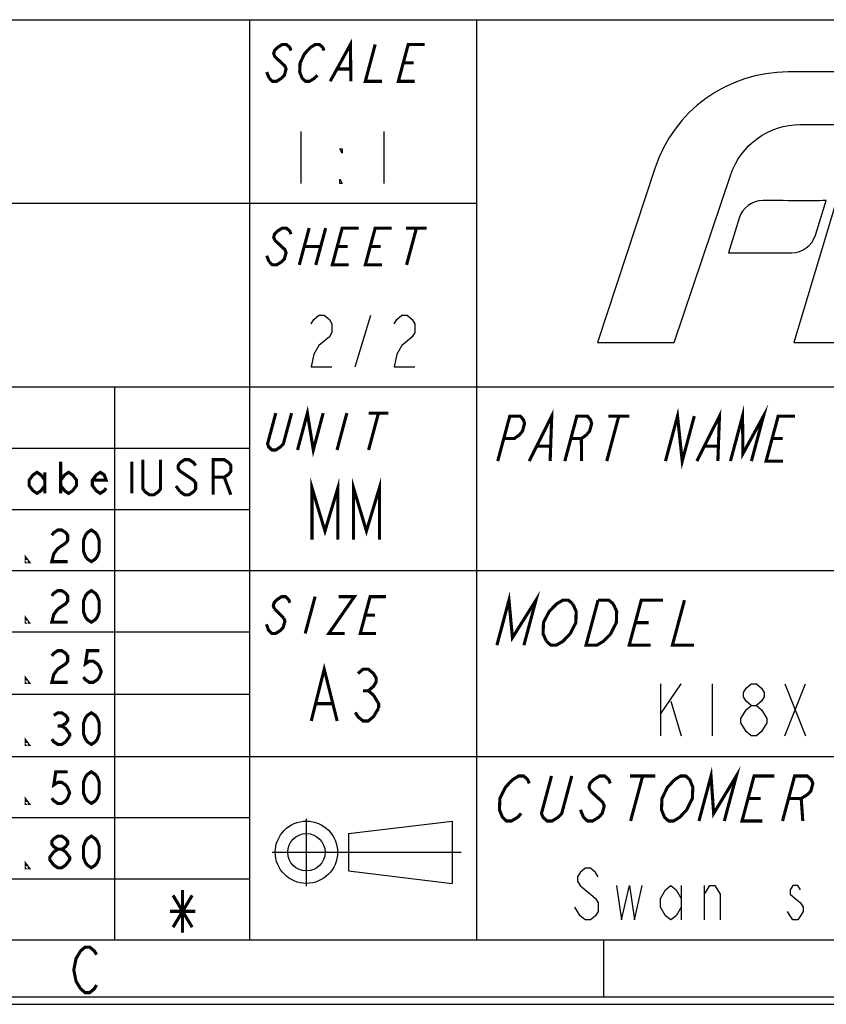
# Model space of a CAD drawing. Header units: millimetres. Extents: x 0 to 420, y 0 to 297.
# Tile 5 of 12: x 293 to 332, y 0 to 47. Entities that reach past the tile are written whole.
import ezdxf

# ---------------------------------------------------------------- set-up
doc = ezdxf.new("R2010")
doc.units = ezdxf.units.MM
doc.header["$LTSCALE"] = 23.1
doc.layers.get('0').update_dxf_attribs({"linetype": 'CONTINUOUS'})

msp = doc.modelspace()

# ---------------------------------------------------------------- linework, layer by layer
at = {"color": 7, "linetype": 'CONTINUOUS', "true_color": 0xf5f5f5}
for p, q in [((234.756, 47.473), (417.234, 47.473)), ((304.127, 47.473), (304.127, 3.102)), ((315.07, 47.473), (315.07, 3.102)), ((306.599, 42.082), (306.599, 39.582)), ((310.599, 42.082), (310.599, 39.582)), ((234.756, 38.619), (315.07, 38.619)), ((309.224, 30.728), (309.974, 33.228)), ((234.756, 29.765), (417.234, 29.765)), ((297.61, 29.765), (297.61, 3.102)), ((234.756, 26.814), (304.127, 26.814)), ((234.756, 23.863), (304.127, 23.863)), ((234.756, 20.911), (417.234, 20.911)), ((234.756, 17.96), (304.127, 17.96)), ((323.938, 15.444), (323.938, 12.944)), ((323.938, 13.986), (324.938, 15.444)), ((326.438, 15.444), (326.438, 12.944)), ((329.938, 15.444), (330.938, 12.944)), ((329.938, 12.944), (330.938, 15.444)), ((234.756, 14.958), (304.127, 14.958)), ((324.438, 14.611), (324.938, 12.944)), ((234.756, 11.955), (417.234, 11.955)), ((234.756, 9.004), (304.127, 9.004)), ((306.868, 5.701), (306.868, 8.947)), ((308.897, 8.231), (313.902, 8.832)), ((313.902, 8.832), (313.902, 5.829)), ((308.897, 8.231), (308.897, 6.429)), ((305.216, 7.33), (314.33, 7.33)), ((308.897, 6.429), (313.902, 5.829)), ((234.756, 6.053), (304.127, 6.053)), ((324.938, 5.732), (324.938, 4.065)), ((326.063, 4.065), (326.063, 5.732)), ((2.782, 3.102), (417.234, 3.102)), ((321.207, 0.358), (321.207, 3.102)), ((0, 0), (420, 0)), ((0.038, 0.358), (419.978, 0.358))]:
    msp.add_line(p, q, dxfattribs=at)
at = {"color": 7, "linetype": 'CONTINUOUS', "true_color": 0xf5f5f5, "const_width": 0.15}
for points in [[(308.017, 44.503), (308.991, 46.28), (309.012, 44.503)], [(306.126, 45.984), (306.066, 46.132), (305.907, 46.28), (305.708, 46.28), (305.469, 46.132), (305.33, 45.984), (305.29, 45.835), (305.35, 45.687), (305.51, 45.539), (305.669, 45.391), (305.828, 45.243), (305.888, 45.095), (305.809, 44.799), (305.669, 44.651), (305.431, 44.503), (305.232, 44.503), (305.072, 44.651)], [(307.4, 44.799), (307.261, 44.651), (307.023, 44.503), (306.824, 44.503), (306.664, 44.651), (306.604, 44.799), (306.545, 44.947), (306.564, 45.391), (306.783, 45.835), (306.922, 45.984), (307.061, 46.132), (307.3, 46.28), (307.499, 46.28), (307.658, 46.132), (307.718, 45.984)], [(310.185, 46.28), (309.709, 44.503), (310.505, 44.503)], [(312.096, 44.503), (311.301, 44.503), (311.777, 46.28), (312.573, 46.28)], [(308.375, 45.095), (308.972, 45.095)], [(311.539, 45.391), (312.036, 45.391)], [(305.072, 44.651), (304.953, 44.947)], [(306.126, 37.13), (306.066, 37.278), (305.907, 37.426), (305.708, 37.426), (305.469, 37.278), (305.33, 37.13), (305.29, 36.982), (305.35, 36.834)], [(307.001, 37.426), (306.525, 35.649)], [(307.797, 37.426), (307.321, 35.649)], [(308.913, 35.649), (308.117, 35.649), (308.593, 37.426), (309.389, 37.426)], [(310.505, 35.649), (309.709, 35.649), (310.185, 37.426), (310.981, 37.426)], [(311.677, 37.426), (312.672, 37.426)], [(312.175, 37.426), (311.698, 35.649)], [(305.35, 36.834), (305.669, 36.537), (305.828, 36.389), (305.888, 36.241), (305.809, 35.945), (305.669, 35.797), (305.431, 35.649), (305.232, 35.649), (305.072, 35.797)], [(306.763, 36.537), (307.559, 36.537)], [(308.355, 36.537), (308.852, 36.537)], [(309.947, 36.537), (310.444, 36.537)], [(305.072, 35.797), (304.953, 36.093)], [(306.154, 28.504), (305.757, 27.023), (305.622, 26.875), (305.392, 26.727), (305.202, 26.727), (305.051, 26.875), (304.996, 27.023), (305.392, 28.504)], [(306.44, 26.727), (306.916, 28.504), (307.201, 26.727), (307.677, 28.504)], [(308.82, 28.504), (308.344, 26.727)], [(309.867, 28.504), (310.819, 28.504)], [(310.343, 28.504), (309.867, 26.727)], [(317.608, 26.189), (318.696, 28.361), (318.619, 26.189)], [(324.179, 26.189), (324.761, 28.361), (324.988, 26.189), (325.57, 28.361)], [(325.695, 26.189), (326.783, 28.361), (326.706, 26.189)], [(327.313, 26.189), (327.895, 28.361), (327.915, 26.551), (328.906, 28.361), (328.324, 26.189)], [(316.092, 26.189), (316.674, 28.361), (317.179, 28.361), (317.333, 28.18), (317.385, 27.999), (317.288, 27.637), (317.139, 27.456), (316.888, 27.275), (316.383, 27.275)], [(319.327, 26.189), (319.909, 28.361), (320.414, 28.361), (320.568, 28.18), (320.62, 27.999), (320.523, 27.637), (320.374, 27.456), (320.123, 27.275), (319.618, 27.275)], [(321.93, 28.361), (321.348, 26.189)], [(321.425, 28.361), (322.436, 28.361)], [(329.84, 26.189), (329.031, 26.189), (329.614, 28.361), (330.422, 28.361)], [(320.123, 27.275), (320.135, 26.189)], [(329.323, 27.275), (329.828, 27.275)], [(318.004, 26.913), (318.611, 26.913)], [(326.092, 26.913), (326.698, 26.913)], [(295.023, 26.158), (295.023, 24.633)], [(298.455, 24.633), (298.455, 26.158)], [(299.835, 26.262), (299.835, 24.85), (299.729, 24.708), (299.517, 24.567), (299.305, 24.567), (299.093, 24.708), (298.987, 24.85), (298.987, 26.262)], [(301.529, 25.98), (301.423, 26.121), (301.212, 26.262), (301, 26.262), (300.788, 26.121), (300.682, 25.98), (300.682, 25.838), (300.788, 25.697), (301, 25.556)], [(302.377, 24.567), (302.377, 26.262), (302.906, 26.262), (303.118, 26.121), (303.224, 25.98), (303.224, 25.697), (303.118, 25.556), (302.906, 25.415), (302.377, 25.415)], [(294.261, 25.014), (294.07, 24.76), (293.879, 24.633), (293.689, 24.76), (293.498, 25.014), (293.498, 25.269), (293.689, 25.523), (293.879, 25.65), (294.07, 25.523), (294.261, 25.269)], [(294.261, 25.65), (294.261, 24.633)], [(295.023, 25.269), (295.214, 25.523), (295.405, 25.65), (295.595, 25.523), (295.786, 25.269), (295.786, 25.014), (295.595, 24.76), (295.405, 24.633), (295.214, 24.76), (295.023, 25.014)], [(297.216, 24.887), (297.121, 24.76), (296.93, 24.633), (296.739, 24.76), (296.549, 25.014), (296.549, 25.269), (296.739, 25.523), (296.93, 25.65), (297.121, 25.523), (297.216, 25.269), (296.549, 25.269)], [(301, 25.556), (301.423, 25.273), (301.529, 25.132), (301.529, 24.85), (301.423, 24.708), (301.212, 24.567), (301, 24.567), (300.788, 24.708)], [(302.906, 25.415), (303.224, 24.567)], [(307.138, 22.403), (307.138, 24.903), (307.763, 22.819), (308.388, 24.903), (308.388, 22.403)], [(309.138, 22.403), (309.138, 24.903), (309.763, 22.819), (310.388, 24.903), (310.388, 22.403)], [(300.788, 24.708), (300.576, 24.991)], [(294.594, 22.615), (294.689, 22.742), (294.88, 22.869), (295.071, 22.869), (295.261, 22.742), (295.357, 22.615), (295.357, 22.361), (295.261, 22.233)], [(296.501, 21.344), (296.31, 21.471), (296.215, 21.598), (296.119, 21.852), (296.119, 22.361), (296.215, 22.615), (296.31, 22.742), (296.501, 22.869), (296.691, 22.742), (296.787, 22.615), (296.882, 22.361), (296.882, 21.852), (296.787, 21.598), (296.691, 21.471), (296.501, 21.344)], [(295.261, 22.233), (294.88, 21.979), (294.689, 21.725), (294.594, 21.344), (295.357, 21.344)], [(293.45, 21.344), (293.355, 21.344), (293.355, 21.471), (293.45, 21.344)], [(294.594, 19.692), (294.689, 19.819), (294.88, 19.946), (295.071, 19.946), (295.261, 19.819), (295.357, 19.692), (295.357, 19.438), (295.261, 19.311), (294.88, 19.057)], [(296.501, 18.421), (296.31, 18.548), (296.215, 18.675), (296.119, 18.929), (296.119, 19.438), (296.215, 19.692), (296.31, 19.819), (296.501, 19.946), (296.691, 19.819), (296.787, 19.692), (296.882, 19.438), (296.882, 18.929), (296.787, 18.675), (296.691, 18.548), (296.501, 18.421)], [(316.053, 17.314), (316.635, 19.486), (316.801, 17.676), (317.937, 19.486), (317.355, 17.314)], [(306.07, 19.36), (306.015, 19.508), (305.865, 19.656), (305.675, 19.656), (305.446, 19.508), (305.311, 19.36), (305.272, 19.212), (305.327, 19.064)], [(307.287, 19.656), (306.81, 17.879)], [(308.424, 19.656), (309.182, 19.656), (307.948, 17.879), (308.706, 17.879)], [(310.223, 17.879), (309.465, 17.879), (309.941, 19.656), (310.699, 19.656)], [(318.445, 17.495), (318.281, 17.857), (318.297, 18.4), (318.572, 18.943), (318.751, 19.124), (318.93, 19.305), (319.238, 19.486), (319.499, 19.486), (319.711, 19.305)], [(321.536, 17.857), (321.178, 17.495), (320.869, 17.314), (320.349, 17.314), (320.931, 19.486)], [(320.931, 19.486), (321.451, 19.486), (321.663, 19.305)], [(323.473, 17.314), (322.432, 17.314), (323.014, 19.486), (324.055, 19.486)], [(325.096, 19.486), (324.514, 17.314), (325.556, 17.314)], [(294.88, 19.057), (294.689, 18.802), (294.594, 18.421), (295.357, 18.421)], [(305.327, 19.064), (305.776, 18.619)], [(319.711, 19.305), (319.874, 18.943), (319.859, 18.4), (319.583, 17.857)], [(321.663, 19.305), (321.827, 18.943), (321.811, 18.4), (321.536, 17.857)], [(293.45, 18.421), (293.355, 18.421), (293.355, 18.548), (293.45, 18.421)], [(305.776, 18.619), (305.832, 18.471), (305.752, 18.175), (305.618, 18.027), (305.388, 17.879), (305.199, 17.879), (305.049, 18.027), (304.994, 18.175), (304.939, 18.323)], [(309.703, 18.767), (310.177, 18.767)], [(322.723, 18.4), (323.373, 18.4)], [(319.583, 17.857), (319.226, 17.495), (318.917, 17.314), (318.656, 17.314), (318.445, 17.495)], [(294.594, 16.794), (294.689, 16.921), (294.88, 17.048), (295.071, 17.048), (295.261, 16.921), (295.357, 16.794), (295.357, 16.54), (295.261, 16.413), (295.071, 16.286), (294.88, 16.158), (294.689, 15.904), (294.594, 15.523), (295.357, 15.523)], [(296.882, 17.048), (296.31, 17.048), (296.215, 16.413), (296.405, 16.54), (296.596, 16.54), (296.787, 16.413), (296.882, 16.286), (296.977, 16.031), (296.882, 15.777), (296.787, 15.65), (296.596, 15.523), (296.405, 15.523), (296.215, 15.65), (296.119, 15.777)], [(307.102, 13.659), (307.727, 16.159), (308.352, 13.659)], [(309.352, 15.951), (309.602, 16.159), (309.852, 16.159), (310.102, 15.951), (310.227, 15.743), (310.227, 15.534), (310.102, 15.326), (309.852, 15.118), (310.102, 14.909)], [(293.45, 15.523), (293.355, 15.523), (293.355, 15.65), (293.45, 15.523)], [(309.602, 15.118), (309.852, 15.118)], [(310.102, 14.909), (310.352, 14.493), (310.352, 14.284)], [(307.352, 14.493), (308.102, 14.493)], [(310.352, 14.284), (310.102, 13.868), (309.852, 13.659), (309.602, 13.659), (309.352, 13.868), (309.227, 14.076)], [(294.689, 13.929), (294.88, 14.056), (295.071, 14.056), (295.261, 13.929), (295.357, 13.802), (295.357, 13.675), (295.261, 13.547), (295.071, 13.42), (295.261, 13.293), (295.357, 13.166), (295.452, 13.039), (295.452, 12.912)], [(296.501, 12.531), (296.31, 12.658), (296.215, 12.785), (296.119, 13.039), (296.119, 13.547), (296.215, 13.802), (296.31, 13.929), (296.501, 14.056), (296.691, 13.929), (296.787, 13.802), (296.882, 13.547), (296.882, 13.039), (296.787, 12.785), (296.691, 12.658), (296.501, 12.531)], [(294.88, 13.42), (295.071, 13.42)], [(293.45, 12.531), (293.355, 12.531), (293.355, 12.658), (293.45, 12.531)], [(295.452, 12.912), (295.261, 12.658), (295.071, 12.531), (294.88, 12.531), (294.689, 12.658), (294.594, 12.785)], [(325.795, 8.838), (326.377, 11.01), (326.503, 9.2), (327.598, 11.01), (327.016, 8.838)], [(295.357, 11.211), (294.785, 11.211), (294.689, 10.575), (294.88, 10.703), (295.071, 10.703), (295.261, 10.575), (295.357, 10.448), (295.452, 10.194), (295.357, 9.94), (295.261, 9.813), (295.071, 9.686), (294.88, 9.686), (294.689, 9.813), (294.594, 9.94)], [(296.501, 9.686), (296.31, 9.813), (296.215, 9.94), (296.119, 10.194), (296.119, 10.703), (296.215, 10.957), (296.31, 11.084), (296.501, 11.211), (296.691, 11.084), (296.787, 10.957), (296.882, 10.703), (296.882, 10.194), (296.787, 9.94), (296.691, 9.813), (296.501, 9.686)], [(316.806, 10.829), (317.099, 11.01), (317.343, 11.01), (317.539, 10.829), (317.612, 10.648)], [(319.663, 11.01), (319.178, 9.2), (319.007, 9.019), (318.715, 8.838), (318.47, 8.838), (318.275, 9.019), (318.201, 9.2), (318.686, 11.01)], [(321.519, 10.648), (321.446, 10.829), (321.25, 11.01), (321.006, 11.01), (320.713, 10.829), (320.542, 10.648), (320.494, 10.467), (320.568, 10.286)], [(322.471, 11.01), (323.692, 11.01)], [(323.081, 11.01), (322.499, 8.838)], [(324.62, 10.829), (324.912, 11.01), (325.157, 11.01), (325.352, 10.829), (325.426, 10.648), (325.499, 10.467), (325.476, 9.924), (325.208, 9.381)], [(328.847, 8.838), (327.871, 8.838), (328.453, 11.01), (329.429, 11.01)], [(329.824, 8.838), (330.406, 11.01), (331.016, 11.01), (331.212, 10.829), (331.286, 10.648), (331.189, 10.286), (331.018, 10.105), (330.725, 9.924), (330.115, 9.924)], [(317.224, 9.2), (317.054, 9.019), (316.761, 8.838), (316.517, 8.838), (316.321, 9.019), (316.248, 9.2), (316.174, 9.381), (316.198, 9.924), (316.465, 10.467), (316.806, 10.829)], [(325.208, 9.381), (324.867, 9.019), (324.574, 8.838), (324.33, 8.838), (324.135, 9.019), (324.061, 9.2), (323.987, 9.381), (324.011, 9.924), (324.279, 10.467), (324.62, 10.829)], [(293.45, 9.686), (293.355, 9.686), (293.355, 9.813), (293.45, 9.686)], [(320.568, 10.286), (321.154, 9.743), (321.228, 9.562), (321.131, 9.2), (320.96, 9.019), (320.668, 8.838), (320.424, 8.838), (320.228, 9.019), (320.154, 9.2), (320.081, 9.381)], [(328.162, 9.924), (328.772, 9.924)], [(330.725, 9.924), (330.801, 8.838)], [(294.88, 7.475), (294.689, 7.602), (294.594, 7.729), (294.594, 7.856), (294.689, 7.983), (294.88, 8.11), (295.071, 8.11), (295.261, 7.983), (295.357, 7.856), (295.357, 7.729), (295.261, 7.602), (295.071, 7.475)], [(296.501, 6.585), (296.31, 6.712), (296.215, 6.839), (296.119, 7.093), (296.119, 7.602), (296.215, 7.856), (296.31, 7.983), (296.501, 8.11), (296.691, 7.983), (296.787, 7.856), (296.882, 7.602), (296.882, 7.093), (296.787, 6.839), (296.691, 6.712), (296.501, 6.585)], [(294.88, 6.585), (294.689, 6.712), (294.594, 6.839), (294.499, 6.966), (294.499, 7.093), (294.594, 7.22), (294.689, 7.347), (294.88, 7.475), (295.071, 7.475), (295.261, 7.347), (295.357, 7.22), (295.452, 7.093), (295.452, 6.966), (295.357, 6.839), (295.261, 6.712), (295.071, 6.585), (294.88, 6.585)], [(293.45, 6.585), (293.355, 6.585), (293.355, 6.712), (293.45, 6.585)], [(300.439, 5.25), (301.36, 3.716)], [(300.439, 3.716), (301.36, 5.25)], [(300.899, 5.506), (300.899, 3.46)], [(300.285, 4.483), (301.513, 4.483)], [(295.982, 0.745), (295.763, 1.111), (295.653, 1.659), (295.763, 2.208), (295.873, 2.391), (295.982, 2.574), (296.202, 2.757), (296.421, 2.757), (296.641, 2.574), (296.751, 2.391)], [(296.751, 0.928), (296.641, 0.745), (296.421, 0.562), (296.202, 0.562), (295.982, 0.745)]]:
    msp.add_lwpolyline(points, dxfattribs=at)
at = {"color": 7, "linetype": 'CONTINUOUS', "true_color": 0xf5f5f5}
for points in [[(308.599, 41.249), (308.599, 41.041), (308.474, 41.249), (308.599, 41.249)], [(308.599, 39.582), (308.474, 39.582), (308.474, 39.791), (308.599, 39.582)], [(307.099, 32.812), (307.224, 33.02), (307.474, 33.228), (307.724, 33.228), (307.974, 33.02), (308.099, 32.812), (308.099, 32.395), (307.974, 32.187), (307.724, 31.978), (307.474, 31.77), (307.224, 31.353), (307.099, 30.728), (308.099, 30.728)], [(311.099, 32.812), (311.224, 33.02), (311.474, 33.228), (311.724, 33.228), (311.974, 33.02), (312.099, 32.812), (312.099, 32.395), (311.974, 32.187), (311.724, 31.978), (311.474, 31.77), (311.224, 31.353), (311.099, 30.728), (312.099, 30.728)], [(328.313, 14.403), (328.063, 14.611), (327.938, 14.819), (327.938, 15.028), (328.063, 15.236), (328.313, 15.444), (328.563, 15.444), (328.813, 15.236), (328.938, 15.028), (328.938, 14.819), (328.813, 14.611), (328.563, 14.403)], [(328.313, 12.944), (328.063, 13.153), (327.938, 13.361), (327.813, 13.569), (327.813, 13.778), (327.938, 13.986), (328.063, 14.194), (328.313, 14.403), (328.563, 14.403), (328.813, 14.194), (328.938, 13.986), (329.063, 13.778), (329.063, 13.569), (328.938, 13.361), (328.813, 13.153), (328.563, 12.944), (328.313, 12.944)], [(320.938, 6.148), (320.813, 6.357), (320.563, 6.565), (320.313, 6.565), (320.063, 6.357), (319.938, 6.148), (319.938, 5.94), (320.063, 5.732), (320.313, 5.523), (320.563, 5.315), (320.813, 5.107), (320.938, 4.898), (320.938, 4.482), (320.813, 4.273), (320.563, 4.065), (320.313, 4.065), (320.063, 4.273), (319.938, 4.482), (319.813, 4.69)], [(321.813, 5.732), (322.063, 4.065), (322.438, 5.732), (322.688, 4.065), (323.063, 5.732)], [(324.938, 4.69), (324.688, 4.273), (324.438, 4.065), (324.188, 4.273), (323.938, 4.69), (323.938, 5.107), (324.188, 5.523), (324.438, 5.732), (324.688, 5.523), (324.938, 5.107)], [(326.063, 5.315), (326.313, 5.732), (326.563, 5.732), (326.813, 5.315), (326.813, 4.065)], [(330.688, 5.523), (330.563, 5.732), (330.313, 5.732), (330.188, 5.523), (330.188, 5.315), (330.438, 5.107), (330.688, 4.898), (330.813, 4.69), (330.813, 4.482), (330.688, 4.273), (330.563, 4.065), (330.313, 4.065), (330.188, 4.273), (330.063, 4.482)]]:
    msp.add_lwpolyline(points, dxfattribs=at)
for radius in [1.501, 0.901]:
    msp.add_circle((306.868, 7.33), radius, dxfattribs=at)
at = {"color": 7, "linetype": 'CONTINUOUS'}
for points, knots in [([(337.695, 44.953), (337.695, 44.953), (336.938, 42.416), (336.938, 42.416), (336.938, 42.416), (336.938, 42.416), (330.682, 42.416), (330.682, 42.416), (330.682, 42.416), (329.163, 42.416), (327.813, 41.445), (327.328, 40.003), (327.328, 40.003), (327.328, 40.003), (324.602, 31.91), (324.602, 31.91), (324.602, 31.91), (324.602, 31.91), (320.91, 31.91), (320.91, 31.91), (320.91, 31.91), (320.91, 31.91), (323.663, 40.293), (323.663, 40.293), (323.663, 40.293), (324.577, 43.079), (327.175, 44.953), (330.101, 44.953), (330.101, 44.953), (333.821, 44.953), (337.695, 44.953), (337.695, 44.953)], [0, 0, 0, 0, 0.111111, 0.111111, 0.111111, 0.111111, 0.222222, 0.222222, 0.222222, 0.222222, 0.333333, 0.333333, 0.333333, 0.333333, 0.444444, 0.444444, 0.444444, 0.444444, 0.555556, 0.555556, 0.555556, 0.555556, 0.666667, 0.666667, 0.666667, 0.666667, 0.777778, 0.777778, 0.777778, 0.777778, 1, 1, 1, 1]), ([(331.922, 38.752), (331.922, 38.752), (331.406, 37.082), (331.406, 37.082), (331.406, 37.082), (331.25, 36.577), (330.784, 36.234), (330.257, 36.234), (330.257, 36.234), (330.257, 36.234), (327.223, 36.234), (327.223, 36.234), (327.223, 36.234), (327.223, 36.234), (327.726, 37.896), (327.726, 37.896), (327.726, 37.896), (327.881, 38.407), (328.352, 38.756), (328.885, 38.752), (328.885, 38.752), (330.05, 38.745), (331.931, 38.742), (331.922, 38.752)], [0, 0, 0, 0, 0.142857, 0.142857, 0.142857, 0.142857, 0.285714, 0.285714, 0.285714, 0.285714, 0.428571, 0.428571, 0.428571, 0.428571, 0.571429, 0.571429, 0.571429, 0.571429, 0.714286, 0.714286, 0.714286, 0.714286, 1, 1, 1, 1]), ([(336.184, 38.752), (336.184, 38.752), (334.173, 31.912), (334.173, 31.912), (334.173, 31.912), (334.173, 31.912), (330.373, 31.912), (330.373, 31.912), (330.373, 31.912), (330.373, 31.912), (332.426, 38.752), (332.426, 38.752), (332.426, 38.752), (332.426, 38.752), (336.184, 38.752), (336.184, 38.752)], [0, 0, 0, 0, 0.2, 0.2, 0.2, 0.2, 0.4, 0.4, 0.4, 0.4, 0.6, 0.6, 0.6, 0.6, 1, 1, 1, 1])]:
    msp.add_open_spline(points, degree=3, knots=knots, dxfattribs=at)

doc.saveas('drawing.dxf')
